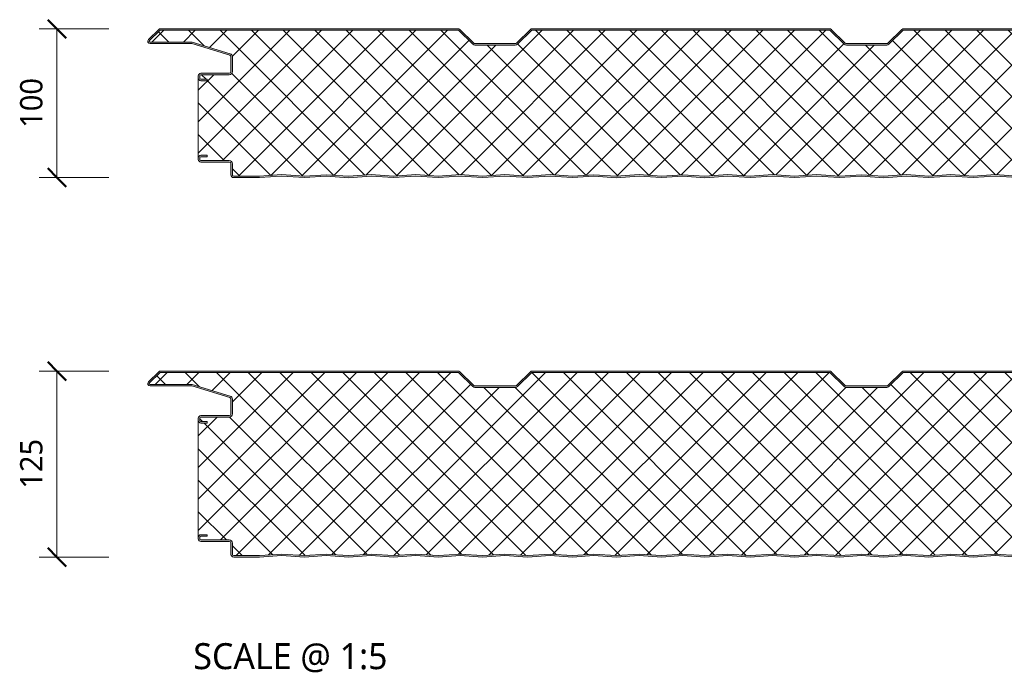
# Model space of a CAD drawing. Header units: millimetres. Extents: x 8144 to 16359, y -3714 to 2748.
# Tile 1 of 10: x 8144 to 8807, y -3714 to -3273. Entities that reach past the tile are written whole.
import ezdxf

# ---------------------------------------------------------------- set-up
doc = ezdxf.new("R2010")
doc.units = ezdxf.units.MM
for name, color, linetype, lineweight in [('A-ANNO-DIMS', 211, 'Continuous', 9), ('A-ANNO-DIMS-5', 211, 'Continuous', 9), ('A-DETL-GENF', 92, 'Continuous', 13), ('G-ANNO-TEXT', 231, 'Continuous', 9)]:
    doc.layers.add(name, color=color, linetype=linetype, lineweight=lineweight)
doc.styles.add('Yu Gothic', font='Yu Gothic.ttf', dxfattribs={"height": 15})
doc.styles.add('Yu Gothic_1', font='Yu Gothic.ttf', dxfattribs={"height": 17.5})
doc.dimstyles.new('Diagonal', dxfattribs={"dimscale": 304.8, "dimtxt": 17.413553, "dimasz": 0.04101, "dimexe": 0.03937, "dimexo": 0.024606, "dimgap": 0.024606, "dimtad": 1, "dimdec": 0, "dimzin": 0, "dimdsep": 46, "dimtxsty": 'Yu Gothic', "dimblk1": 'OBLIQUE', "dimblk2": 'OBLIQUE', "dimsah": 1, "dimcen": 0.09, "dimazin": 0, "dimtfac": 1, "dimtdec": 4, "dimtix": 1, "dimtmove": 0, "dimatfit": 3, "dimfxl": 1, "dimtvp": 1, "dimtfill": 1, "dimtolj": 1, "dimtzin": 0, "dimarcsym": 2})

# ---------------------------------------------------------------- blocks, each defined once
blk = doc.blocks.new('HFX 1000 - 3 RIB - SATINLINE - HFX 1000 100mm - 3 RIB - SATINLINE-4460903-ALL PANELS 6')
at = {"layer": 'A-DETL-GENF'}
h = blk.add_hatch(color=256, dxfattribs=at)
h.paths.add_polyline_path([(259.08, -0.04), (274.65, 0.99), (289.57, -0.01), (304.01, 0.96), (318.87, -0.04), (334.37, 0.99), (349.28, -0.01), (364.37, 0.99), (379.14, 0), (394.09, 0.99), (409.35, -0.03), (424.14, 0.96), (439, -0.04), (454.51, 0.99), (469.72, 0.01), (484.76, 0.98), (499.28, 0), (514.23, 0.99), (529.14, -0.01), (544.51, 0.97), (559.42, -0.03), (575.07, 0.97), (589.7, -0.01), (604.16, 0.96), (619.08, -0.04), (634.65, 0.99), (649.57, -0.01), (664.15, 0.95), (679.03, -0.03), (694.65, 0.97), (709.48, 0), (724.65, 0.97), (739.51, 0.02), (754.37, 0.97), (769, -0.01), (784.37, 0.97), (799.28, -0.03), (814.65, 0.99), (829.57, -0.01), (844.01, 0.96), (858.87, -0.04), (874.37, 0.99), (889.28, -0.01), (904.37, 0.99), (919.2, 0), (934.23, 0.98), (949, -0.01), (964.09, 0.99), (979.2, 0), (996.6, 0.05), (997, 0.19), (997.27, 0.34), (997.57, 0.63), (997.82, 1), (997.96, 1.43), (998, 1.8), (998, 5.96), (997.9, 6.52), (997.76, 6.86), (997.48, 7.23), (997, 7.57), (993.22, 9.75), (992.72, 9.94), (992.32, 9.99), (978.89, 10.04), (978.6, 10.16), (978.35, 10.35), (978.16, 10.59), (978.04, 10.88), (978, 11.19), (977.98, 13.34), (977.94, 13.66), (977.76, 14.09), (977.48, 14.47), (977, 14.79), (976.67, 14.93), (975.92, 14.99), (972, 14.99), (972, 13.99), (976.41, 13.97), (976.77, 13.76), (976.98, 13.4), (977, 13.19), (977, 11.19), (977.08, 10.63), (977.3, 10.09), (977.65, 9.64), (978.1, 9.29), (978.63, 9.07), (979.2, 8.99), (992.54, 8.99), (996.77, 6.52), (996.98, 6.16), (997, 5.96), (996.98, 1.61), (996.8, 1.27), (996.49, 1.05), (996.12, 1), (978.1, 1.05), (964, 2), (948.86, 1), (934, 2), (919.14, 1), (904.28, 2), (889.28, 0.99), (874.28, 2), (858.45, 0.99), (844.01, 1.96), (829.57, 0.99), (814.57, 2), (799, 0.99), (784, 2), (768.86, 1), (754, 2), (739.14, 1), (724.28, 2), (709.14, 1), (694.28, 2), (678.45, 0.99), (663.59, 1.94), (649.57, 0.99), (634.57, 2), (618.87, 0.97), (604.14, 1.96), (589.7, 0.99), (574.7, 2), (559.14, 0.99), (544.14, 2), (529, 1), (514.14, 2), (499.28, 1), (484.42, 2), (469.28, 1), (454.42, 2), (438.94, 0.97), (424.14, 1.96), (409, 0.99), (394, 2), (379.14, 1), (364.28, 2), (349.28, 0.99), (334.28, 2), (318.45, 0.99), (304.01, 1.96), (289.57, 0.99), (274.57, 2), (259.08, 0.96), (244.14, 1.96), (229.7, 0.99), (214.7, 2), (199.14, 0.99), (184.14, 2), (169, 1), (154.14, 2), (139.28, 1), (124.42, 2), (109.42, 0.99), (94.42, 2), (78.94, 0.97), (64.14, 1.96), (48.97, 1), (34, 2), (19.11, 1), (1.59, 1.02), (1.23, 1.23), (1.03, 1.59), (1, 2), (1, 9.3), (0.93, 9.86), (0.71, 10.4), (0.36, 10.85), (-0.1, 11.2), (-0.63, 11.42), (-1.2, 11.5), (-20.41, 11.52), (-20.77, 11.73), (-20.97, 12.09), (-21, 12.3), (-20.97, 13.4), (-20.77, 13.76), (-20.41, 13.97), (-20.2, 14), (-16, 14), (-16, 15), (-20.41, 14.97), (-20.67, 14.93), (-21.1, 14.75), (-21.47, 14.47), (-21.76, 14.1), (-21.94, 13.66), (-22, 13.2), (-22, 12.3), (-21.9, 11.73), (-21.76, 11.4), (-21.47, 11.02), (-21, 10.7), (-20.67, 10.56), (-20.2, 10.5), (-0.89, 10.45), (-0.6, 10.33), (-0.35, 10.14), (-0.16, 9.9), (-0.04, 9.61), (0, 9.3), (0, 1.8), (0.06, 1.33), (0.36, 0.75), (0.53, 0.52), (1, 0.2), (1.33, 0.06), (1.8, 0), (19.14, 0), (34.05, 1), (49.35, -0.03), (64.14, 0.96), (79, -0.04), (94.51, 0.99), (109.42, -0.01), (124.51, 0.99), (139.28, 0), (154.23, 0.99), (169.14, -0.01), (184.51, 0.97), (199.51, -0.02), (215.07, 0.97), (230.11, 0.02), (244.16, 0.96)])
h.paths.add_polyline_path([(972, 65.19), (976.2, 65.19), (976.67, 65.25), (977.1, 65.43), (977.48, 65.72), (977.76, 66.09), (977.94, 66.52), (978, 66.99), (978.04, 69.3), (978.24, 69.68), (978.35, 69.84), (978.63, 70.04), (978.89, 70.15), (979.2, 70.19), (992.72, 70.24), (992.79, 70.25), (993.22, 70.43), (997.1, 72.67), (997.48, 72.96), (997.76, 73.33), (997.94, 73.76), (998, 74.23), (998, 78.39), (997.94, 78.86), (997.76, 79.29), (997.48, 79.66), (997, 79.99), (996.6, 80.14), (996.13, 80.19), (967.05, 80.19), (966.6, 80.13), (966.18, 79.96), (965.23, 79.31), (964.77, 79.31), (964.36, 79.52), (964.2, 79.69), (963.83, 79.96), (963.41, 80.13), (962.95, 80.19), (953.89, 80.23), (953.6, 80.35), (953.35, 80.54), (953.16, 80.79), (953.04, 81.08), (953, 81.39), (953, 88.39), (952.9, 88.97), (952.76, 89.29), (952.48, 89.66), (952, 89.99), (951.67, 90.13), (951.1, 90.19), (913.85, 90.23), (913.56, 90.35), (913.07, 90.77), (903.63, 99.9), (903.37, 100.03), (902.99, 100.15), (902.66, 100.19), (702.34, 100.15), (702.01, 100.05), (701.6, 99.83), (701.41, 99.68), (691.73, 90.33), (691.48, 90.23), (691.14, 90.19), (663.85, 90.23), (663.56, 90.35), (663.07, 90.77), (653.59, 99.93), (653.41, 100.02), (652.99, 100.15), (652.66, 100.19), (452.34, 100.15), (452.05, 100.07), (451.68, 99.88), (451.41, 99.68), (441.74, 90.33), (441.48, 90.23), (441.18, 90.19), (413.85, 90.23), (413.44, 90.44), (413.07, 90.77), (403.68, 99.86), (403.44, 100), (402.99, 100.15), (402.67, 100.19), (202.34, 100.15), (202.21, 100.13), (201.65, 99.86), (201.41, 99.68), (191.74, 90.33), (191.48, 90.23), (191.18, 90.19), (163.85, 90.23), (163.57, 90.35), (163.05, 90.79), (153.93, 99.68), (153.37, 100.03), (152.99, 100.15), (152.67, 100.19), (-47.66, 100.15), (-47.79, 100.13), (-48.22, 99.96), (-48.59, 99.68), (-55.75, 92.64), (-55.95, 92.11), (-55.99, 91.93), (-55.95, 91.44), (-55.88, 91.19), (-55.7, 90.86), (-55.44, 90.58), (-55.13, 90.37), (-54.54, 90.21), (-53.99, 90.19), (-26.2, 90.14), (-0.56, 82.27), (-0.33, 82.09), (-0.15, 81.84), (-0.04, 81.56), (0, 81.26), (-0.04, 71.08), (-0.16, 70.79), (-0.35, 70.54), (-0.6, 70.35), (-0.89, 70.23), (-1.2, 70.19), (-20.2, 70.19), (-20.67, 70.13), (-21.1, 69.95), (-21.47, 69.66), (-21.8, 69.19), (-21.94, 68.86), (-22, 68.39), (-22, 66.99), (-21.94, 66.52), (-21.76, 66.09), (-21.47, 65.72), (-21.1, 65.43), (-20.67, 65.25), (-20.2, 65.19), (-16, 65.19), (-16, 66.19), (-20.41, 66.22), (-20.77, 66.42), (-20.97, 66.78), (-21, 66.99), (-20.97, 68.6), (-20.77, 68.96), (-20.41, 69.16), (-20.2, 69.19), (-1.2, 69.19), (-0.63, 69.26), (-0.1, 69.48), (0.36, 69.83), (0.71, 70.29), (0.93, 70.82), (1, 71.39), (1, 81.26), (0.93, 81.81), (0.72, 82.33), (0.39, 82.78), (-0.05, 83.13), (-0.56, 83.36), (-26.2, 91.19), (-54.54, 91.21), (-54.82, 91.36), (-54.97, 91.61), (-54.99, 91.86), (-54.88, 92.13), (-54.67, 92.36), (-47.66, 99.19), (152.99, 99.19), (162.62, 89.81), (163.07, 89.47), (163.6, 89.26), (164.16, 89.19), (191.18, 89.19), (191.74, 89.26), (192.26, 89.47), (192.71, 89.81), (202.34, 99.19), (402.99, 99.19), (412.62, 89.81), (413.07, 89.47), (413.59, 89.26), (414.15, 89.19), (441.18, 89.19), (441.74, 89.26), (442.26, 89.47), (442.71, 89.81), (452.34, 99.19), (652.99, 99.19), (662.62, 89.81), (663.07, 89.47), (663.59, 89.26), (664.15, 89.19), (691.17, 89.19), (691.73, 89.26), (692.26, 89.47), (692.71, 89.81), (702.34, 99.19), (902.99, 99.19), (912.62, 89.81), (913.07, 89.47), (913.59, 89.26), (914.15, 89.19), (951.41, 89.16), (951.77, 88.96), (951.98, 88.6), (952, 88.39), (952, 81.39), (952.08, 80.82), (952.3, 80.29), (952.65, 79.83), (953.1, 79.48), (953.63, 79.26), (954.2, 79.19), (963.33, 79.19), (963.65, 78.81), (964.05, 78.52), (964.51, 78.34), (965, 78.28), (965.67, 78.42), (965.95, 78.52), (966.36, 78.81), (966.68, 79.19), (996.41, 79.16), (996.77, 78.96), (996.98, 78.6), (997, 78.39), (996.98, 74.02), (996.77, 73.66), (996.6, 73.54), (992.54, 71.19), (979.2, 71.19), (978.63, 71.11), (978.1, 70.9), (977.65, 70.55), (977.3, 70.09), (977.08, 69.56), (977, 68.99), (976.98, 66.78), (976.77, 66.42), (976.41, 66.22), (976.2, 66.19), (972, 66.19), (972, 65.25)])
h = blk.add_hatch(dxfattribs=at)
h.set_pattern_fill('FP_3', color=256, style=0, pattern_type=2)
h.set_pattern_definition([(45, (-8286.296, 3378.93), (-10.606602, 10.606602), []), (135, (-8286.296, 3378.93), (-10.606602, -10.606602), [])])
h.paths.add_polyline_path([(259.08, 0.96), (274.57, 2), (289.57, 0.99), (304.01, 1.96), (318.87, 0.96), (334.28, 2), (349.28, 0.99), (364.28, 2), (379.14, 1), (394, 2), (409.35, 0.97), (424.14, 1.96), (439, 0.96), (454.42, 2), (469.42, 0.99), (484.42, 2), (499.28, 1), (514.14, 2), (529.14, 0.99), (544.14, 2), (559.42, 0.97), (574.7, 2), (589.7, 0.99), (604.14, 1.96), (619.08, 0.96), (634.57, 2), (649.57, 0.99), (664.01, 1.96), (678.87, 0.96), (694.28, 2), (709.28, 0.99), (724.28, 2), (739.14, 1), (754, 2), (769, 0.99), (784, 2), (799.28, 0.97), (814.57, 2), (829.57, 0.99), (844.01, 1.96), (858.87, 0.96), (874.28, 2), (889.28, 0.99), (904.28, 2), (919.14, 1), (934, 2), (949, 0.99), (964, 2), (978.9, 1), (996.49, 1.05), (996.8, 1.27), (996.91, 1.43), (997, 1.8), (997, 5.96), (996.9, 6.36), (996.6, 6.65), (992.54, 8.99), (979.2, 8.99), (978.63, 9.07), (978.1, 9.29), (977.65, 9.64), (977.3, 10.09), (977.08, 10.63), (977, 11.19), (976.96, 13.34), (976.9, 13.59), (976.6, 13.89), (976.2, 13.99), (972, 13.99), (972, 14.99), (976.2, 14.99), (976.67, 14.93), (977.1, 14.75), (977.48, 14.47), (977.76, 14.09), (977.94, 13.66), (978, 13.34), (978, 66.99), (977.94, 66.52), (977.76, 66.09), (977.48, 65.72), (977.1, 65.43), (976.67, 65.25), (976.2, 65.19), (972, 65.19), (972, 66.19), (976.41, 66.22), (976.77, 66.42), (976.9, 66.59), (977, 66.99), (977, 68.99), (977.13, 69.68), (977.3, 70.09), (977.65, 70.55), (978.1, 70.9), (978.63, 71.11), (979.2, 71.19), (992.54, 71.19), (996.77, 73.66), (996.9, 73.83), (997, 74.23), (997, 78.39), (996.9, 78.79), (996.6, 79.08), (996.2, 79.19), (966.68, 79.19), (966.36, 78.81), (965.95, 78.52), (965.49, 78.34), (965, 78.28), (964.51, 78.34), (964.05, 78.52), (963.65, 78.81), (963.33, 79.19), (954.2, 79.19), (953.63, 79.26), (953.1, 79.48), (952.65, 79.83), (952.3, 80.29), (952.08, 80.82), (952, 81.39), (952, 88.39), (951.9, 88.79), (951.6, 89.08), (951.2, 89.19), (914.15, 89.19), (913.59, 89.26), (913.07, 89.47), (912.62, 89.81), (902.99, 99.19), (702.34, 99.19), (692.71, 89.81), (692.26, 89.47), (691.73, 89.26), (691.17, 89.19), (664.15, 89.19), (663.59, 89.26), (663.07, 89.47), (662.62, 89.81), (652.99, 99.19), (452.34, 99.19), (442.71, 89.81), (442.26, 89.47), (441.74, 89.26), (441.18, 89.19), (414.15, 89.19), (413.59, 89.26), (413.07, 89.47), (412.62, 89.81), (402.99, 99.19), (202.34, 99.19), (192.71, 89.81), (192.26, 89.47), (191.74, 89.26), (191.18, 89.19), (164.16, 89.19), (163.6, 89.26), (163.07, 89.47), (162.62, 89.81), (152.99, 99.19), (-47.66, 99.19), (-54.91, 92.11), (-54.97, 91.98), (-54.95, 91.56), (-54.79, 91.34), (-54.54, 91.21), (-54.4, 91.19), (-26.2, 91.19), (-0.56, 83.36), (-0.05, 83.13), (0.39, 82.78), (0.72, 82.33), (0.93, 81.81), (1, 81.26), (1, 71.39), (0.93, 70.82), (0.71, 70.29), (0.36, 69.83), (-0.1, 69.48), (-0.63, 69.26), (-1.2, 69.19), (-20.41, 69.16), (-20.77, 68.96), (-20.89, 68.79), (-21, 68.39), (-21, 66.99), (-20.89, 66.59), (-20.6, 66.3), (-20.2, 66.19), (-16, 66.19), (-16, 65.19), (-20.2, 65.19), (-20.67, 65.25), (-21.1, 65.43), (-21.47, 65.72), (-21.76, 66.09), (-21.94, 66.52), (-22, 66.99), (-21.98, 13.34), (-21.94, 13.66), (-21.76, 14.1), (-21.47, 14.47), (-21.1, 14.75), (-20.67, 14.93), (-20.2, 15), (-16, 15), (-16, 14), (-20.41, 13.97), (-20.77, 13.76), (-20.89, 13.6), (-21, 13.2), (-21, 12.3), (-20.89, 11.9), (-20.6, 11.6), (-20.2, 11.5), (-1.2, 11.5), (-0.63, 11.42), (-0.1, 11.2), (0.36, 10.85), (0.71, 10.4), (0.93, 9.86), (1, 9.3), (1, 1.8), (1.11, 1.4), (1.4, 1.1), (1.8, 1), (19.11, 1), (34, 2), (49.35, 0.97), (64.14, 1.96), (79, 0.96), (94.42, 2), (109.42, 0.99), (124.42, 2), (139.28, 1), (154.14, 2), (169.14, 0.99), (184.14, 2), (199.42, 0.97), (214.7, 2), (229.7, 0.99), (244.14, 1.96)])
for p, q in [((-48.59, 99.68), (-55.51, 92.94)), ((152.67, 100.19), (-47.33, 100.19)), ((163.32, 90.53), (153.93, 99.68)), ((201.41, 99.68), (192.02, 90.53)), ((402.67, 100.19), (202.67, 100.19)), ((413.32, 90.53), (403.92, 99.68)), ((451.41, 99.68), (442.01, 90.53)), ((652.66, 100.19), (452.66, 100.19)), ((-47.66, 99.19), (-54.82, 92.22)), ((152.99, 99.19), (-47.66, 99.19)), ((162.62, 89.81), (152.99, 99.19)), ((202.34, 99.19), (192.71, 89.81)), ((402.99, 99.19), (202.34, 99.19)), ((412.62, 89.81), (402.99, 99.19)), ((452.34, 99.19), (442.71, 89.81)), ((652.99, 99.19), (452.34, 99.19)), ((-54.4, 91.19), (-26.2, 91.19)), ((-54.4, 90.19), (-26.35, 90.19)), ((-26.35, 90.19), (-0.85, 82.41)), ((-26.2, 91.19), (-0.56, 83.36)), ((191.18, 90.19), (164.16, 90.19)), ((191.18, 89.19), (164.16, 89.19)), ((441.18, 90.19), (414.15, 90.19)), ((441.18, 89.19), (414.15, 89.19)), ((0, 81.26), (0, 71.39)), ((1, 81.26), (1, 71.39)), ((-22, 68.39), (-22, 66.99)), ((-22, 66.99), (-22, 13.2)), ((-21, 68.39), (-21, 66.99)), ((-1.2, 70.19), (-20.2, 70.19)), ((-1.2, 69.19), (-20.2, 69.19)), ((-20.2, 66.19), (-16, 66.19)), ((-16, 65.19), (-20.2, 65.19)), ((-16, 66.19), (-16, 65.19)), ((-20.2, 15), (-16, 15)), ((-16, 14), (-20.2, 14)), ((-16, 15), (-16, 14)), ((-22, 13.2), (-22, 12.3)), ((-21, 13.2), (-21, 12.3)), ((-20.2, 11.5), (-1.2, 11.5)), ((-20.2, 10.5), (-1.2, 10.5)), ((0, 9.3), (0, 1.8)), ((1, 9.3), (1, 1.8)), ((1.8, 1), (19.11, 1)), ((19.11, 1), (34, 2)), ((19.14, 0), (34, 1)), ((34, 2), (49.35, 0.97)), ((34, 1), (49.35, -0.03)), ((49.35, 0.97), (64.14, 1.96)), ((49.35, -0.03), (64.14, 0.96)), ((64.14, 1.96), (79, 0.96)), ((64.14, 0.96), (79, -0.04)), ((79, 0.96), (94.42, 2)), ((79, -0.04), (94.42, 1)), ((94.42, 2), (109.42, 0.99)), ((94.42, 1), (109.42, -0.01)), ((109.42, 0.99), (124.42, 2)), ((109.42, -0.01), (124.42, 1)), ((124.42, 2), (139.28, 1)), ((124.42, 1), (139.28, 0)), ((139.28, 1), (154.14, 2)), ((139.28, 0), (154.14, 1)), ((154.14, 2), (169.14, 0.99)), ((154.14, 1), (169.14, -0.01)), ((169.14, 0.99), (184.14, 2)), ((169.14, -0.01), (184.14, 1)), ((184.14, 2), (199.42, 0.97)), ((184.14, 1), (199.42, -0.03)), ((199.42, 0.97), (214.7, 2)), ((199.42, -0.03), (214.7, 1)), ((214.7, 2), (229.7, 0.99)), ((214.7, 1), (229.7, -0.01)), ((229.7, 0.99), (244.14, 1.96)), ((229.7, -0.01), (244.14, 0.96)), ((244.14, 1.96), (259.08, 0.96)), ((244.14, 0.96), (259.08, -0.04)), ((259.08, 0.96), (274.57, 2)), ((259.08, -0.04), (274.57, 1)), ((274.57, 2), (289.57, 0.99)), ((274.57, 1), (289.57, -0.01)), ((289.57, 0.99), (304.01, 1.96)), ((289.57, -0.01), (304.01, 0.96)), ((304.01, 1.96), (318.87, 0.96)), ((304.01, 0.96), (318.87, -0.04)), ((318.87, 0.96), (334.28, 2)), ((318.87, -0.04), (334.28, 1)), ((334.28, 2), (349.28, 0.99)), ((334.28, 1), (349.28, -0.01)), ((349.28, 0.99), (364.28, 2)), ((349.28, -0.01), (364.28, 1)), ((364.28, 2), (379.14, 1)), ((364.28, 1), (379.14, 0)), ((379.14, 1), (394, 2)), ((379.14, 0), (394, 1)), ((394, 2), (409.35, 0.97)), ((394, 1), (409.35, -0.03)), ((409.35, 0.97), (424.14, 1.96)), ((409.35, -0.03), (424.14, 0.96)), ((424.14, 1.96), (439, 0.96)), ((424.14, 0.96), (439, -0.04)), ((439, 0.96), (454.42, 2)), ((439, -0.04), (454.42, 1)), ((454.42, 2), (469.42, 0.99)), ((454.42, 1), (469.42, -0.01)), ((469.42, 0.99), (484.42, 2)), ((469.42, -0.01), (484.42, 1)), ((484.42, 2), (499.28, 1)), ((484.42, 1), (499.28, 0)), ((499.28, 1), (514.14, 2)), ((499.28, 0), (514.14, 1)), ((514.14, 2), (529.14, 0.99)), ((514.14, 1), (529.14, -0.01)), ((1.8, 0), (19.14, 0))]:
    blk.add_line(p, q, dxfattribs=at)
for centre, radius, start, end in [((-47.33, 98.39), 1.8, 90, 134.24149), ((152.67, 98.39), 1.8, 45.75851, 90), ((202.67, 98.39), 1.8, 90, 134.24149), ((402.67, 98.39), 1.8, 45.75851, 90), ((452.66, 98.39), 1.8, 90, 134.24149), ((-54.4, 91.79), 1.6, 134.24149, 270), ((-54.4, 91.79), 0.6, 134.24149, 270), ((164.16, 91.39), 2.2, 225.75851, 270), ((164.16, 91.39), 1.2, 225.75851, 270), ((191.18, 91.39), 1.2, 270, 314.24149), ((191.18, 91.39), 2.2, 270, 314.24149), ((414.15, 91.39), 2.2, 225.75851, 270), ((414.15, 91.39), 1.2, 225.75851, 270), ((441.18, 91.39), 1.2, 270, 314.24149), ((441.18, 91.39), 2.2, 270, 314.24149), ((-1.2, 81.26), 1.2, 360, 73.02327), ((-1.2, 81.26), 2.2, 360, 73.02327), ((-20.2, 68.39), 1.8, 90, 180), ((-20.2, 66.99), 1.8, 180, 270), ((-20.2, 68.39), 0.8, 90, 180), ((-20.2, 68.39), 0.8, 150, 180), ((-20.2, 66.99), 0.8, 180, 210), ((-20.2, 66.99), 0.8, 180, 270), ((-1.2, 71.39), 1.2, 270, 360), ((-1.2, 71.39), 2.2, 270, 360), ((-20.2, 13.2), 1.8, 90, 180), ((-20.2, 13.2), 0.8, 90, 180), ((-20.2, 13.2), 0.8, 150, 180), ((-20.2, 12.3), 1.8, 180, 270), ((-20.2, 12.3), 0.8, 180, 210), ((-20.2, 12.3), 0.8, 180, 270), ((-1.2, 9.3), 2.2, 0, 90), ((-1.2, 9.3), 1.2, 360, 90), ((1.8, 1.8), 1.8, 180, 270), ((1.8, 1.8), 0.8, 180, 210), ((1.8, 1.8), 0.8, 180, 270)]:
    blk.add_arc(centre, radius, start, end, dxfattribs=at)
blk = doc.blocks.new('HFX 1000 - 3 RIB - SATINLINE - HFX 1000 125mm - 3 RIB - SATINLINE-4460905-ALL PANELS 6')
at = {"layer": 'A-DETL-GENF'}
h = blk.add_hatch(color=256, dxfattribs=at)
h.paths.add_polyline_path([(259.08, -0.04), (274.65, 0.99), (289.57, -0.01), (304.01, 0.96), (318.87, -0.04), (334.37, 0.99), (349.28, -0.01), (364.37, 0.99), (379.14, 0), (394.09, 0.99), (409.35, -0.03), (424.14, 0.96), (439, -0.04), (454.51, 0.99), (469.66, 0.01), (484.69, 0.98), (499.65, 0.03), (514.23, 0.99), (529.14, -0.01), (544.51, 0.97), (559.42, -0.03), (575.07, 0.97), (589.7, -0.01), (604.16, 0.96), (619.08, -0.04), (634.65, 0.99), (649.57, -0.01), (664.15, 0.95), (679, -0.03), (694.65, 0.97), (709.44, 0), (724.65, 0.97), (739.54, 0.03), (754.37, 0.97), (769, -0.01), (784.37, 0.97), (799.28, -0.03), (814.65, 0.99), (829.57, -0.01), (844.01, 0.96), (858.87, -0.04), (874.37, 0.99), (889.28, -0.01), (904.37, 0.99), (919.19, 0), (934.09, 0.99), (949, -0.01), (964.09, 0.99), (979.2, 0), (996.6, 0.05), (997, 0.19), (997.27, 0.34), (997.57, 0.63), (997.82, 1), (997.96, 1.43), (998, 1.8), (998, 5.96), (997.9, 6.52), (997.76, 6.86), (997.48, 7.23), (997, 7.57), (993.22, 9.75), (992.72, 9.94), (992.32, 9.99), (978.89, 10.04), (978.6, 10.16), (978.35, 10.35), (978.16, 10.59), (978.04, 10.88), (978, 11.19), (978, 13.19), (977.94, 13.66), (977.76, 14.09), (977.48, 14.47), (977, 14.79), (976.67, 14.93), (975.92, 14.99), (972, 14.99), (972, 13.99), (976.41, 13.97), (976.77, 13.76), (976.98, 13.4), (977, 13.19), (977, 11.19), (977.08, 10.63), (977.3, 10.09), (977.65, 9.64), (978.1, 9.29), (978.63, 9.07), (979.2, 8.99), (992.54, 8.99), (996.77, 6.52), (996.98, 6.16), (997, 5.96), (996.98, 1.61), (996.8, 1.27), (996.49, 1.05), (996.12, 1), (978.1, 1.05), (964, 2), (948.86, 1), (934, 2), (919.14, 1), (904.28, 2), (889.28, 0.99), (874.28, 2), (858.45, 0.99), (844.01, 1.96), (829.57, 0.99), (814.57, 2), (799, 0.99), (784, 2), (768.86, 1), (754, 2), (739.14, 1), (724.28, 2), (709.14, 1), (694.28, 2), (678.45, 0.99), (663.59, 1.94), (649.57, 0.99), (634.57, 2), (618.87, 0.97), (604.14, 1.96), (589.7, 0.99), (574.7, 2), (559.14, 0.99), (544.14, 2), (529, 1), (514.14, 2), (499.28, 1), (484.42, 2), (469.28, 1), (454.42, 2), (438.94, 0.97), (424.14, 1.96), (409, 0.99), (394, 2), (379.14, 1), (364.28, 2), (349.28, 0.99), (334.28, 2), (318.45, 0.99), (304.01, 1.96), (289.57, 0.99), (274.57, 2), (259.08, 0.96), (244.14, 1.96), (229.7, 0.99), (214.7, 2), (199.14, 0.99), (184.14, 2), (169.14, 0.99), (154.14, 2), (139.28, 1), (124.42, 2), (109.42, 0.99), (94.42, 2), (78.94, 0.97), (64.14, 1.96), (48.97, 1), (34, 2), (19.11, 1), (1.59, 1.02), (1.23, 1.23), (1.03, 1.59), (1, 2), (1, 9.3), (0.93, 9.86), (0.71, 10.4), (0.36, 10.85), (-0.1, 11.2), (-0.63, 11.42), (-1.2, 11.5), (-20.41, 11.52), (-20.77, 11.73), (-20.97, 12.09), (-21, 12.3), (-20.97, 13.4), (-20.77, 13.76), (-20.41, 13.97), (-20.2, 14), (-16, 14), (-16, 15), (-20.41, 14.97), (-20.67, 14.93), (-21.1, 14.75), (-21.47, 14.47), (-21.76, 14.1), (-21.94, 13.66), (-22, 13.2), (-22, 12.3), (-21.9, 11.73), (-21.76, 11.4), (-21.47, 11.02), (-21, 10.7), (-20.67, 10.56), (-20.2, 10.5), (-0.89, 10.45), (-0.6, 10.33), (-0.35, 10.14), (-0.1, 9.75), (-0.04, 9.61), (0, 9.3), (0, 1.8), (0.06, 1.33), (0.24, 0.9), (0.53, 0.52), (1, 0.2), (1.33, 0.06), (1.8, 0), (19.14, 0), (34.37, 0.97), (49.35, -0.03), (64.14, 0.96), (79, -0.04), (94.51, 0.99), (109.42, -0.01), (124.51, 0.99), (139.28, 0), (154.23, 0.99), (169.14, -0.01), (184.51, 0.97), (199.49, -0.02), (215.07, 0.97), (230.02, 0.01), (244.16, 0.96)])
h.paths.add_polyline_path([(972, 90.19), (976.2, 90.19), (976.67, 90.25), (977.1, 90.43), (977.48, 90.72), (977.76, 91.09), (977.94, 91.52), (978, 91.99), (978.04, 94.3), (978.16, 94.59), (978.35, 94.84), (978.63, 95.04), (978.89, 95.15), (979.2, 95.19), (992.72, 95.24), (992.79, 95.25), (993.22, 95.43), (997.1, 97.67), (997.48, 97.96), (997.76, 98.33), (997.94, 98.76), (998, 99.62), (998, 103.39), (997.94, 103.86), (997.76, 104.29), (997.48, 104.66), (997, 104.99), (996.6, 105.14), (996.13, 105.19), (966.68, 105.14), (966.6, 105.13), (966.18, 104.96), (965.23, 104.31), (964.77, 104.31), (964.36, 104.52), (964.2, 104.69), (963.65, 105.03), (963.41, 105.13), (962.95, 105.19), (953.89, 105.23), (953.6, 105.35), (953.35, 105.54), (953.1, 105.94), (953.04, 106.08), (953, 106.39), (952.96, 113.7), (952.94, 113.86), (952.76, 114.29), (952.48, 114.66), (952, 114.99), (951.67, 115.13), (951.1, 115.19), (913.85, 115.23), (913.56, 115.35), (913.07, 115.77), (903.92, 124.68), (903.47, 124.99), (902.99, 125.15), (902.66, 125.19), (702.34, 125.15), (702.2, 125.13), (701.69, 124.89), (701.41, 124.68), (691.73, 115.33), (691.48, 115.23), (691.15, 115.19), (663.85, 115.23), (663.56, 115.35), (663.07, 115.77), (653.56, 124.95), (653.41, 125.01), (652.99, 125.15), (652.66, 125.19), (452.34, 125.15), (452.1, 125.09), (451.77, 124.95), (451.41, 124.68), (441.74, 115.33), (441.48, 115.23), (441.18, 115.19), (413.85, 115.23), (413.56, 115.35), (413.07, 115.77), (403.59, 124.93), (403.36, 125.03), (402.99, 125.15), (402.67, 125.19), (202.34, 125.15), (202.04, 125.06), (201.73, 124.92), (201.41, 124.68), (191.74, 115.33), (191.48, 115.23), (191.18, 115.19), (163.85, 115.23), (163.57, 115.35), (163.07, 115.77), (153.69, 124.85), (153.39, 125.02), (152.99, 125.15), (152.67, 125.19), (-47.66, 125.15), (-47.79, 125.13), (-48.22, 124.96), (-48.7, 124.58), (-55.75, 117.64), (-55.95, 117.11), (-55.98, 116.7), (-55.95, 116.44), (-55.88, 116.19), (-55.7, 115.86), (-55.44, 115.58), (-55.13, 115.37), (-54.54, 115.21), (-53.99, 115.19), (-26.2, 115.14), (-0.56, 107.27), (-0.33, 107.09), (-0.15, 106.84), (-0.04, 106.56), (0, 106.14), (-0.04, 96.08), (-0.16, 95.79), (-0.46, 95.46), (-0.63, 95.34), (-0.89, 95.23), (-1.2, 95.19), (-20.41, 95.16), (-20.67, 95.13), (-21.1, 94.95), (-21.47, 94.66), (-21.8, 94.19), (-21.94, 93.86), (-22, 93.39), (-22, 91.99), (-21.94, 91.52), (-21.76, 91.09), (-21.47, 90.72), (-21.1, 90.43), (-20.67, 90.25), (-20.2, 90.19), (-16, 90.19), (-16, 91.19), (-20.41, 91.22), (-20.77, 91.42), (-20.97, 91.78), (-21, 91.99), (-20.97, 93.6), (-20.77, 93.96), (-20.41, 94.16), (-20.2, 94.19), (-1.2, 94.19), (-0.63, 94.26), (-0.1, 94.48), (0.36, 94.83), (0.71, 95.29), (0.93, 95.82), (1, 96.39), (1, 106.26), (0.93, 106.82), (0.72, 107.33), (0.39, 107.78), (-0.05, 108.13), (-0.56, 108.36), (-26.2, 116.19), (-54.54, 116.21), (-54.82, 116.36), (-54.95, 116.56), (-54.99, 116.86), (-54.88, 117.13), (-54.67, 117.36), (-47.66, 124.19), (152.99, 124.19), (162.62, 114.81), (163.07, 114.47), (163.6, 114.26), (164.16, 114.19), (191.18, 114.19), (191.74, 114.26), (192.26, 114.47), (192.71, 114.81), (202.34, 124.19), (402.99, 124.19), (412.62, 114.81), (413.07, 114.47), (413.59, 114.26), (414.15, 114.19), (441.18, 114.19), (441.74, 114.26), (442.26, 114.47), (442.71, 114.81), (452.34, 124.19), (652.99, 124.19), (662.62, 114.81), (663.07, 114.47), (663.59, 114.26), (664.15, 114.19), (691.17, 114.19), (691.73, 114.26), (692.26, 114.47), (692.71, 114.81), (702.34, 124.19), (902.99, 124.19), (912.62, 114.81), (913.07, 114.47), (913.59, 114.26), (914.15, 114.19), (951.41, 114.16), (951.77, 113.96), (951.98, 113.6), (952, 113.39), (952, 106.39), (952.08, 105.82), (952.3, 105.29), (952.65, 104.83), (953.1, 104.48), (953.63, 104.26), (954.2, 104.19), (963.33, 104.19), (963.65, 103.81), (964.05, 103.52), (964.51, 103.34), (965, 103.28), (965.67, 103.42), (965.95, 103.52), (966.36, 103.81), (966.68, 104.19), (996.41, 104.16), (996.77, 103.96), (996.98, 103.6), (997, 103.39), (996.98, 99.02), (996.77, 98.66), (996.6, 98.54), (992.54, 96.19), (979.2, 96.19), (978.63, 96.11), (978.1, 95.9), (977.65, 95.55), (977.3, 95.09), (977.08, 94.56), (977, 93.99), (976.98, 91.78), (976.77, 91.42), (976.41, 91.22), (976.2, 91.19), (972, 91.19), (972, 90.25)])
h = blk.add_hatch(dxfattribs=at)
h.set_pattern_fill('FP_4', color=256, style=0, pattern_type=2)
h.set_pattern_definition([(45, (-8286.296, 3634.227), (-10.606602, 10.606602), []), (135, (-8286.296, 3634.227), (-10.606602, -10.606602), [])])
h.paths.add_polyline_path([(619.08, 0.96), (634.57, 2), (649.57, 0.99), (664.01, 1.96), (678.87, 0.96), (694.28, 2), (709.28, 0.99), (724.28, 2), (739.14, 1), (754, 2), (769, 0.99), (784, 2), (799.28, 0.97), (814.57, 2), (829.57, 0.99), (844.01, 1.96), (858.87, 0.96), (874.28, 2), (889.28, 0.99), (904.28, 2), (919.14, 1), (934, 2), (949, 0.99), (964, 2), (978.9, 1), (996.49, 1.05), (996.8, 1.27), (996.91, 1.43), (997, 1.8), (997, 5.96), (996.9, 6.36), (996.6, 6.65), (992.54, 8.99), (979.2, 8.99), (978.63, 9.07), (978.1, 9.29), (977.65, 9.64), (977.3, 10.09), (977.08, 10.63), (977, 11.19), (977, 13.19), (976.9, 13.59), (976.6, 13.89), (976.2, 13.99), (972, 13.99), (972, 14.99), (976.2, 14.99), (976.67, 14.93), (977.1, 14.75), (977.48, 14.47), (977.76, 14.09), (977.94, 13.66), (978, 13.19), (978, 91.99), (977.94, 91.52), (977.76, 91.09), (977.48, 90.72), (977.1, 90.43), (976.67, 90.25), (976.2, 90.19), (972, 90.19), (972, 91.19), (976.41, 91.22), (976.77, 91.42), (976.9, 91.59), (977, 91.99), (977, 93.99), (977.08, 94.56), (977.3, 95.09), (977.65, 95.55), (978.1, 95.9), (978.63, 96.11), (979.2, 96.19), (992.54, 96.19), (996.77, 98.66), (996.9, 98.83), (997, 99.23), (997, 103.39), (996.9, 103.79), (996.6, 104.08), (996.2, 104.19), (966.68, 104.19), (966.36, 103.81), (965.95, 103.52), (965.49, 103.34), (965, 103.28), (964.51, 103.34), (964.05, 103.52), (963.65, 103.81), (963.33, 104.19), (954.2, 104.19), (953.63, 104.26), (953.1, 104.48), (952.65, 104.83), (952.3, 105.29), (952.08, 105.82), (952, 106.39), (952, 113.39), (951.9, 113.79), (951.6, 114.08), (951.2, 114.19), (914.15, 114.19), (913.59, 114.26), (913.07, 114.47), (912.62, 114.81), (902.99, 124.19), (702.34, 124.19), (692.71, 114.81), (692.26, 114.47), (691.73, 114.26), (691.17, 114.19), (664.15, 114.19), (663.59, 114.26), (663.07, 114.47), (662.62, 114.81), (652.99, 124.19), (452.34, 124.19), (442.71, 114.81), (442.26, 114.47), (441.74, 114.26), (441.18, 114.19), (414.15, 114.19), (413.59, 114.26), (413.07, 114.47), (412.62, 114.81), (402.99, 124.19), (202.34, 124.19), (192.71, 114.81), (192.26, 114.47), (191.74, 114.26), (191.18, 114.19), (164.16, 114.19), (163.6, 114.26), (163.07, 114.47), (162.62, 114.81), (152.99, 124.19), (-47.66, 124.19), (-54.91, 117.11), (-54.97, 116.98), (-54.95, 116.56), (-54.79, 116.34), (-54.54, 116.21), (-54.4, 116.19), (-26.2, 116.19), (-0.56, 108.36), (-0.05, 108.13), (0.39, 107.78), (0.72, 107.33), (0.93, 106.81), (1, 106.26), (1, 96.39), (0.93, 95.82), (0.71, 95.29), (0.36, 94.83), (-0.1, 94.48), (-0.63, 94.26), (-1.2, 94.19), (-20.41, 94.16), (-20.77, 93.96), (-20.89, 93.79), (-21, 93.39), (-21, 91.99), (-20.89, 91.59), (-20.6, 91.3), (-20.2, 91.19), (-16, 91.19), (-16, 90.19), (-20.2, 90.19), (-20.67, 90.25), (-21.1, 90.43), (-21.47, 90.72), (-21.76, 91.09), (-21.94, 91.52), (-22, 91.99), (-22, 13.2), (-21.94, 13.66), (-21.76, 14.1), (-21.47, 14.47), (-21.1, 14.75), (-20.67, 14.93), (-20.2, 15), (-16, 15), (-16, 14), (-20.41, 13.97), (-20.77, 13.76), (-20.89, 13.6), (-21, 13.2), (-21, 12.3), (-20.89, 11.9), (-20.6, 11.6), (-20.2, 11.5), (-1.2, 11.5), (-0.63, 11.42), (-0.1, 11.2), (0.36, 10.85), (0.71, 10.4), (0.93, 9.86), (1, 9.3), (1, 1.8), (1.11, 1.4), (1.4, 1.1), (1.8, 1), (19.11, 1), (34, 2), (49.35, 0.97), (64.14, 1.96), (79, 0.96), (94.42, 2), (109.42, 0.99), (124.42, 2), (139.28, 1), (154.14, 2), (169.14, 0.99), (184.14, 2), (199.42, 0.97), (214.7, 2), (229.7, 0.99), (244.14, 1.96), (259.08, 0.96), (274.57, 2), (289.57, 0.99), (304.01, 1.96), (318.87, 0.96), (334.28, 2), (349.28, 0.99), (364.28, 2), (379.14, 1), (394, 2), (409.35, 0.97), (424.14, 1.96), (439, 0.96), (454.42, 2), (469.42, 0.99), (484.42, 2), (499.28, 1), (514.14, 2), (529.14, 0.99), (544.14, 2), (559.42, 0.97), (574.7, 2), (589.7, 0.99), (604.14, 1.96)])
for p, q in [((-48.59, 124.68), (-55.51, 117.94)), ((-47.66, 124.19), (-54.82, 117.22)), ((152.99, 124.19), (-47.66, 124.19)), ((152.67, 125.19), (-47.33, 125.19)), ((162.62, 114.81), (152.99, 124.19)), ((163.32, 115.53), (153.93, 124.68)), ((201.41, 124.68), (192.02, 115.53)), ((202.34, 124.19), (192.71, 114.81)), ((402.99, 124.19), (202.34, 124.19)), ((402.67, 125.19), (202.67, 125.19)), ((412.62, 114.81), (402.99, 124.19)), ((413.32, 115.53), (403.92, 124.68)), ((451.41, 124.68), (442.01, 115.53)), ((452.34, 124.19), (442.71, 114.81)), ((652.99, 124.19), (452.34, 124.19)), ((652.66, 125.19), (452.66, 125.19)), ((-54.4, 116.19), (-26.2, 116.19)), ((-54.4, 115.19), (-26.35, 115.19)), ((-26.35, 115.19), (-0.85, 107.41)), ((-26.2, 116.19), (-0.56, 108.36)), ((191.18, 115.19), (164.16, 115.19)), ((191.18, 114.19), (164.16, 114.19)), ((441.18, 115.19), (414.15, 115.19)), ((441.18, 114.19), (414.15, 114.19)), ((0, 106.26), (0, 96.39)), ((1, 106.26), (1, 96.39)), ((-22, 93.39), (-22, 91.99)), ((-21, 93.39), (-21, 91.99)), ((-1.2, 95.19), (-20.2, 95.19)), ((-1.2, 94.19), (-20.2, 94.19)), ((-22, 91.99), (-22, 13.2)), ((-20.2, 91.19), (-16, 91.19)), ((-16, 90.19), (-20.2, 90.19)), ((-16, 91.19), (-16, 90.19)), ((-20.2, 15), (-16, 15)), ((-16, 14), (-20.2, 14)), ((-16, 15), (-16, 14)), ((-22, 13.2), (-22, 12.3)), ((-21, 13.2), (-21, 12.3)), ((-20.2, 11.5), (-1.2, 11.5)), ((-20.2, 10.5), (-1.2, 10.5)), ((0, 9.3), (0, 1.8)), ((1, 9.3), (1, 1.8)), ((1.8, 1), (19.11, 1)), ((19.11, 1), (34, 2)), ((19.14, 0), (34, 1)), ((34, 2), (49.35, 0.97)), ((34, 1), (49.35, -0.03)), ((49.35, 0.97), (64.14, 1.96)), ((49.35, -0.03), (64.14, 0.96)), ((64.14, 1.96), (79, 0.96)), ((64.14, 0.96), (79, -0.04)), ((79, 0.96), (94.42, 2)), ((79, -0.04), (94.42, 1)), ((94.42, 2), (109.42, 0.99)), ((94.42, 1), (109.42, -0.01)), ((109.42, 0.99), (124.42, 2)), ((109.42, -0.01), (124.42, 1)), ((124.42, 2), (139.28, 1)), ((124.42, 1), (139.28, 0)), ((139.28, 1), (154.14, 2)), ((139.28, 0), (154.14, 1)), ((154.14, 2), (169.14, 0.99)), ((154.14, 1), (169.14, -0.01)), ((169.14, 0.99), (184.14, 2)), ((169.14, -0.01), (184.14, 1)), ((184.14, 2), (199.42, 0.97)), ((184.14, 1), (199.42, -0.03)), ((199.42, 0.97), (214.7, 2)), ((199.42, -0.03), (214.7, 1)), ((214.7, 2), (229.7, 0.99)), ((214.7, 1), (229.7, -0.01)), ((229.7, 0.99), (244.14, 1.96)), ((229.7, -0.01), (244.14, 0.96)), ((244.14, 1.96), (259.08, 0.96)), ((244.14, 0.96), (259.08, -0.04)), ((259.08, 0.96), (274.57, 2)), ((259.08, -0.04), (274.57, 1)), ((274.57, 2), (289.57, 0.99)), ((274.57, 1), (289.57, -0.01)), ((289.57, 0.99), (304.01, 1.96)), ((289.57, -0.01), (304.01, 0.96)), ((304.01, 1.96), (318.87, 0.96)), ((304.01, 0.96), (318.87, -0.04)), ((318.87, 0.96), (334.28, 2)), ((318.87, -0.04), (334.28, 1)), ((334.28, 2), (349.28, 0.99)), ((334.28, 1), (349.28, -0.01)), ((349.28, 0.99), (364.28, 2)), ((349.28, -0.01), (364.28, 1)), ((364.28, 2), (379.14, 1)), ((364.28, 1), (379.14, 0)), ((379.14, 1), (394, 2)), ((379.14, 0), (394, 1)), ((394, 2), (409.35, 0.97)), ((394, 1), (409.35, -0.03)), ((409.35, 0.97), (424.14, 1.96)), ((409.35, -0.03), (424.14, 0.96)), ((424.14, 1.96), (439, 0.96)), ((424.14, 0.96), (439, -0.04)), ((439, 0.96), (454.42, 2)), ((439, -0.04), (454.42, 1)), ((454.42, 2), (469.42, 0.99)), ((454.42, 1), (469.42, -0.01)), ((469.42, 0.99), (484.42, 2)), ((469.42, -0.01), (484.42, 1)), ((484.42, 2), (499.28, 1)), ((484.42, 1), (499.28, 0)), ((499.28, 1), (514.14, 2)), ((499.28, 0), (514.14, 1)), ((514.14, 2), (529.14, 0.99)), ((514.14, 1), (529.14, -0.01)), ((1.8, 0), (19.14, 0))]:
    blk.add_line(p, q, dxfattribs=at)
for centre, radius, start, end in [((-47.33, 123.39), 1.8, 90, 134.24149), ((152.67, 123.39), 1.8, 45.75851, 90), ((202.67, 123.39), 1.8, 90, 134.24149), ((402.67, 123.39), 1.8, 45.75851, 90), ((452.66, 123.39), 1.8, 90, 134.24149), ((-54.4, 116.79), 1.6, 134.24149, 270), ((-54.4, 116.79), 0.6, 134.24149, 270), ((164.16, 116.39), 2.2, 225.75851, 270), ((164.16, 116.39), 1.2, 225.75851, 270), ((191.18, 116.39), 1.2, 270, 314.24149), ((191.18, 116.39), 2.2, 270, 314.24149), ((414.15, 116.39), 2.2, 225.75851, 270), ((414.15, 116.39), 1.2, 225.75851, 270), ((441.18, 116.39), 1.2, 270, 314.24149), ((441.18, 116.39), 2.2, 270, 314.24149), ((-1.2, 106.26), 1.2, 360, 73.02327), ((-1.2, 106.26), 2.2, 360, 73.02327), ((-20.2, 93.39), 1.8, 90, 180), ((-20.2, 93.39), 0.8, 90, 180), ((-20.2, 93.39), 0.8, 150, 180), ((-1.2, 96.39), 1.2, 270, 360), ((-1.2, 96.39), 2.2, 270, 360), ((-20.2, 91.99), 1.8, 180, 270), ((-20.2, 91.99), 0.8, 180, 210), ((-20.2, 91.99), 0.8, 180, 270), ((-20.2, 13.2), 1.8, 90, 180), ((-20.2, 13.2), 0.8, 90, 180), ((-20.2, 13.2), 0.8, 150, 180), ((-20.2, 12.3), 1.8, 180, 270), ((-20.2, 12.3), 0.8, 180, 210), ((-20.2, 12.3), 0.8, 180, 270), ((-1.2, 9.3), 2.2, 0, 90), ((-1.2, 9.3), 1.2, 360, 90), ((1.8, 1.8), 1.8, 180, 270), ((1.8, 1.8), 0.8, 180, 210), ((1.8, 1.8), 0.8, 180, 270)]:
    blk.add_arc(centre, radius, start, end, dxfattribs=at)
blk = doc.blocks.new('DIMBLOCK3-ALL PANELS 6')
at = {"layer": 'A-ANNO-DIMS-5'}
for p, q in [((8169.2, -3278.93), (8157.2, -3278.93)), ((8169.2, -3378.93), (8169.2, -3278.93)), ((8169.2, -3278.93), (8204.03, -3278.93)), ((8169.2, -3378.93), (8157.2, -3378.93)), ((8169.2, -3378.93), (8204.03, -3378.93))]:
    blk.add_line(p, q, dxfattribs=at)
at = {"layer": 'A-ANNO-DIMS-5', "lineweight": 50}
for p, q in [((8169.2, -3278.93), (8162.95, -3272.68)), ((8169.2, -3278.93), (8175.45, -3285.18)), ((8169.2, -3378.93), (8162.95, -3372.68)), ((8169.2, -3378.93), (8175.45, -3385.18))]:
    blk.add_line(p, q, dxfattribs=at)
at = {"layer": 'A-ANNO-DIMS-5', "color": 0, "insert": (8144.39, -3345.45), "char_height": 15, "width": 39.6414, "attachment_point": 1, "rotation": 90, "line_spacing_factor": 1.024327, "style": 'Yu Gothic', "bg_fill": 3, "box_fill_scale": 1.25, "bg_fill_color": 256, "bg_fill_true_color": 13158600, "bg_fill_transparency": 0}
blk.add_mtext('100', dxfattribs=at)
blk = doc.blocks.new('_Oblique')
at = {"color": 0, "linetype": 'ByBlock', "lineweight": -2}
blk.add_line((-0.5, -0.5), (0.5, 0.5), dxfattribs=at)
blk = doc.blocks.new('DIMBLOCK4-ALL PANELS 6')
at = {"layer": 'A-ANNO-DIMS-5', "lineweight": 50}
for p, q in [((8169.2, -3509.23), (8162.95, -3502.98)), ((8169.2, -3509.23), (8175.45, -3515.48)), ((8169.2, -3634.23), (8162.95, -3627.98)), ((8169.2, -3634.23), (8175.45, -3640.48))]:
    blk.add_line(p, q, dxfattribs=at)
at = {"layer": 'A-ANNO-DIMS-5'}
for p, q in [((8169.2, -3509.23), (8157.2, -3509.23)), ((8169.2, -3634.23), (8169.2, -3509.23)), ((8169.2, -3509.23), (8204.03, -3509.23)), ((8169.2, -3634.23), (8157.2, -3634.23)), ((8169.2, -3634.23), (8204.03, -3634.23))]:
    blk.add_line(p, q, dxfattribs=at)
at = {"layer": 'A-ANNO-DIMS-5', "color": 0, "insert": (8144.39, -3588.24), "char_height": 15, "width": 39.6414, "attachment_point": 1, "rotation": 90, "line_spacing_factor": 1.024327, "style": 'Yu Gothic', "bg_fill": 3, "box_fill_scale": 1.25, "bg_fill_color": 256, "bg_fill_true_color": 13158600, "bg_fill_transparency": 0}
blk.add_mtext('125', dxfattribs=at)

msp = doc.modelspace()

# ---------------------------------------------------------------- block references
at = {"layer": 'A-DETL-GENF'}
for name, p in [('HFX 1000 - 3 RIB - SATINLINE - HFX 1000 100mm - 3 RIB - SATINLINE-4460903-ALL PANELS 6', (8286.3, -3378.93)), ('HFX 1000 - 3 RIB - SATINLINE - HFX 1000 125mm - 3 RIB - SATINLINE-4460905-ALL PANELS 6', (8286.3, -3634.23))]:
    msp.add_blockref(name, p, dxfattribs=at)

# ---------------------------------------------------------------- texts
at = {"layer": 'G-ANNO-TEXT', "color": 7, "insert": (8260.96, -3692.14), "char_height": 17.5, "width": 166.3502, "attachment_point": 1, "style": 'Yu Gothic_1', "bg_fill": 3, "box_fill_scale": 1.25, "bg_fill_color": 256, "bg_fill_true_color": 13158600, "bg_fill_transparency": 0}
msp.add_mtext('SCALE @ 1:5', dxfattribs=at)

# ---------------------------------------------------------------- dimensions: what is measured, and where the dimension line sits
at = {"layer": 'A-ANNO-DIMS'}
for base, p1, p2, override, picture, middle in [((8169.2, -3278.93), (8211.53, -3378.93), (8211.53, -3278.93), {"dimpost": '<>', "dimfxl": 100}, 'DIMBLOCK3-ALL PANELS 6', (8154.2, -3328.93)), ((8169.2, -3509.23), (8211.53, -3634.23), (8211.53, -3509.23), {"dimpost": '<>', "dimfxl": 125}, 'DIMBLOCK4-ALL PANELS 6', (8154.2, -3571.73))]:
    dim = msp.add_linear_dim(base=base, p1=p1, p2=p2, angle=90, dimstyle='Diagonal', override=override, dxfattribs=at)
    dim.commit()
    dim.dimension.update_dxf_attribs({"geometry": picture, "text_midpoint": middle})

doc.saveas('drawing.dxf')
